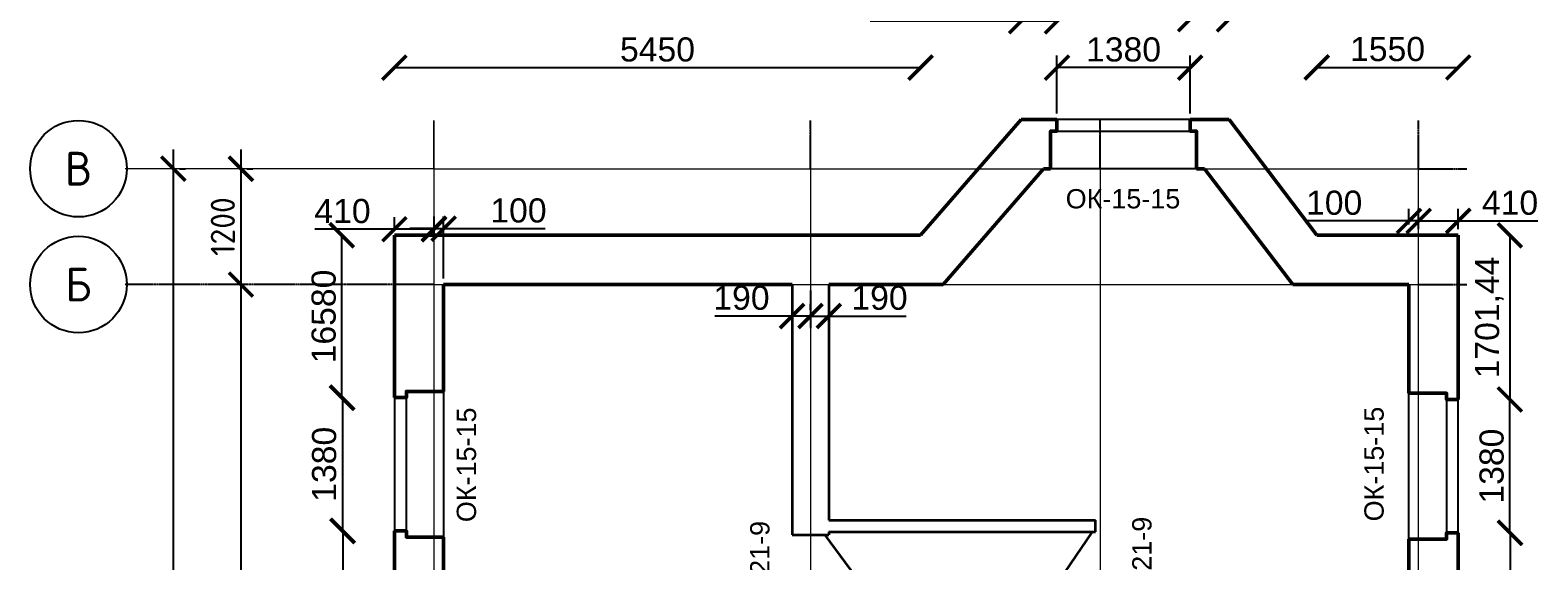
# Model space of a CAD drawing. Header units: millimetres. Extents: x -2096172177 to 2055029645, y -728784453 to 1899906214.
# Tile 40 of 109: x 1771819 to 1787438, y 916614 to 922111. Entities that reach past the tile are written whole.
import ezdxf
from ezdxf import colors
from ezdxf.entities.mleader import LeaderData, LeaderLine
from ezdxf.enums import TextEntityAlignment as Align
from ezdxf.math import Vec2, Vec3

# ---------------------------------------------------------------- set-up
doc = ezdxf.new("R2010")
doc.units = ezdxf.units.MM
doc.linetypes.add('DASHDOT_axis', pattern=[24, 20, -1.5, 1, -1.5])
for name, color, linetype, lineweight in [('Внутренние стены', 3, 'Continuous', 35), ('Двери', 20, 'Continuous', 25), ('Наружные стены', 1, 'Continuous', 50), ('Окна и двери', 4, 'Continuous', 25), ('Простенки и окна', 80, 'Continuous', 18), ('Размеры окон', 6, 'Continuous', 18), ('Толщины привязок', 130, 'Continuous', 18)]:
    doc.layers.add(name, color=color, linetype=linetype, lineweight=lineweight)
doc.styles.add('GOST-2.304_Type-B', font='GOST Common.ttf')
doc.styles.get("Standard").update_dxf_attribs({"font": 'arial.ttf'})
doc.styles.add('Аннотативный', font='arial.ttf')
doc.styles.add('стиль для стен', font='arial.ttf')
doc.dimstyles.new('Для размеров СТЕН', dxfattribs={"dimtxt": 2.5, "dimasz": 2.5, "dimexe": 1.25, "dimexo": 0.625, "dimtad": 1, "dimtxsty": 'стиль для стен', "dimblk": 'ARCHTICK', "dimcen": 2.5, "dimadec": 0, "dimazin": 0, "dimtfac": 1, "dimtmove": 0, "dimatfit": 3, "dimfxl": 1, "dimarcsym": 0})

# ---------------------------------------------------------------- blocks, each defined once
blk = doc.blocks.new('_ArchTick')
at = {"color": 0, "linetype": 'ByBlock', "const_width": 0.15}
blk.add_lwpolyline([(-0.5, -0.5), (0.5, 0.5)], dxfattribs=at)
blk = doc.blocks.new('*D69')
at = {"layer": 'Defpoints', "color": 0, "transparency": 16777216}
for p in [(1775592, 918304), (1775054, 916924), (1775592, 916924)]:
    blk.add_point(p, dxfattribs=at)
at = {"layer": 'Простенки и окна', "color": 0, "lineweight": -2, "transparency": 16777216}
blk.add_line((1775054, 918304), (1775054, 916924), dxfattribs=at)
at = {"layer": 'Простенки и окна', "color": 0, "lineweight": -2, "transparency": 16777216, "xscale": 250, "yscale": 250, "zscale": 250}
for p, rotation in [((1775054, 918304), 90), ((1775054, 916924), 270)]:
    blk.add_blockref('_ArchTick', p, dxfattribs=dict(at, rotation=rotation))
at = {"layer": 'Простенки и окна', "color": 0, "transparency": 16777216, "insert": (1774866, 917614), "char_height": 250, "attachment_point": 5, "rotation": 90, "style": 'стиль для стен'}
blk.add_mtext('1380', dxfattribs=at)
blk = doc.blocks.new('*D70')
at = {"layer": 'Defpoints', "color": 0, "transparency": 16777216}
for p in [(1782456, 921723), (1782456, 921184), (1783836, 921184)]:
    blk.add_point(p, dxfattribs=at)
at = {"layer": 'Размеры окон', "color": 0, "lineweight": -2, "transparency": 16777216}
for p, q in [((1782456, 921247), (1782456, 921848)), ((1783836, 921247), (1783836, 921848)), ((1783836, 921723), (1782456, 921723))]:
    blk.add_line(p, q, dxfattribs=at)
at = {"layer": 'Размеры окон', "color": 0, "lineweight": -2, "transparency": 16777216, "xscale": 250, "yscale": 250, "zscale": 250, "rotation": 180}
blk.add_blockref('_ArchTick', (1782456, 921723), dxfattribs=at)
at = {"layer": 'Размеры окон', "color": 0, "lineweight": -2, "transparency": 16777216, "xscale": 250, "yscale": 250, "zscale": 250}
blk.add_blockref('_ArchTick', (1783836, 921723), dxfattribs=at)
at = {"layer": 'Размеры окон', "color": 0, "transparency": 16777216, "insert": (1783146, 921910), "char_height": 250, "attachment_point": 5, "style": 'стиль для стен'}
blk.add_mtext('1380', dxfattribs=at)
blk = doc.blocks.new('*D71')
at = {"layer": 'Defpoints', "color": 0, "transparency": 16777216}
for p in [(1786609, 918285), (1787148, 918285), (1786609, 916905)]:
    blk.add_point(p, dxfattribs=at)
at = {"layer": 'Простенки и окна', "color": 0, "lineweight": -2, "transparency": 16777216}
blk.add_line((1787148, 916905), (1787148, 918285), dxfattribs=at)
at = {"layer": 'Простенки и окна', "color": 0, "lineweight": -2, "transparency": 16777216, "xscale": 250, "yscale": 250, "zscale": 250}
for p, rotation in [((1787148, 918285), 90), ((1787148, 916905), 270)]:
    blk.add_blockref('_ArchTick', p, dxfattribs=dict(at, rotation=rotation))
at = {"layer": 'Простенки и окна', "color": 0, "transparency": 16777216, "insert": (1786960, 917595), "char_height": 250, "attachment_point": 5, "rotation": 90, "style": 'стиль для стен'}
blk.add_mtext('1380', dxfattribs=at)
blk = doc.blocks.new('*D74')
at = {"layer": 'Defpoints', "color": 0, "transparency": 16777216}
for p in [(1776003, 920049), (1776103, 920055), (1776103, 919476)]:
    blk.add_point(p, dxfattribs=at)
at = {"layer": 'Толщины привязок', "color": 0, "lineweight": -2, "transparency": 16777216}
for p, q in [((1776003, 920111), (1776003, 920180)), ((1776103, 919539), (1776103, 920180)), ((1776003, 920055), (1775753, 920055)), ((1776003, 920055), (1776103, 920055)), ((1776103, 920055), (1777153, 920055))]:
    blk.add_line(p, q, dxfattribs=at)
at = {"layer": 'Толщины привязок', "color": 0, "lineweight": -2, "transparency": 16777216, "xscale": 250, "yscale": 250, "zscale": 250}
blk.add_blockref('_ArchTick', (1776003, 920055), dxfattribs=at)
at = {"layer": 'Толщины привязок', "color": 0, "lineweight": -2, "transparency": 16777216, "xscale": 250, "yscale": 250, "zscale": 250, "rotation": 180}
blk.add_blockref('_ArchTick', (1776103, 920055), dxfattribs=at)
at = {"layer": 'Толщины привязок', "color": 0, "transparency": 16777216, "insert": (1776878, 920242), "char_height": 250, "attachment_point": 5, "style": 'стиль для стен'}
blk.add_mtext('100', dxfattribs=at)
blk = doc.blocks.new('*D75')
at = {"layer": 'Defpoints', "color": 0, "transparency": 16777216}
for p in [(1775054, 916924), (1775054, 914589), (1775057, 914589)]:
    blk.add_point(p, dxfattribs=at)
at = {"layer": 'Простенки и окна', "color": 0, "lineweight": -2, "transparency": 16777216}
blk.add_line((1775057, 916924), (1775057, 914589), dxfattribs=at)
at = {"layer": 'Простенки и окна', "color": 0, "lineweight": -2, "transparency": 16777216, "xscale": 250, "yscale": 250, "zscale": 250}
for p, rotation in [((1775057, 916924), 90), ((1775057, 914589), 270)]:
    blk.add_blockref('_ArchTick', p, dxfattribs=dict(at, rotation=rotation))
at = {"layer": 'Простенки и окна', "color": 0, "transparency": 16777216, "insert": (1774869, 915757), "char_height": 250, "attachment_point": 5, "rotation": 90, "style": 'стиль для стен'}
blk.add_mtext('2330', dxfattribs=at)
blk = doc.blocks.new('*D76')
at = {"layer": 'Defpoints', "color": 0, "transparency": 16777216}
for p in [(1775048, 919986), (1775593, 919986), (1775054, 918304)]:
    blk.add_point(p, dxfattribs=at)
at = {"layer": 'Простенки и окна', "color": 0, "lineweight": -2, "transparency": 16777216}
blk.add_line((1775048, 918304), (1775048, 919986), dxfattribs=at)
at = {"layer": 'Простенки и окна', "color": 0, "lineweight": -2, "transparency": 16777216, "xscale": 250, "yscale": 250, "zscale": 250}
for p, rotation in [((1775048, 919986), 90), ((1775048, 918304), 270)]:
    blk.add_blockref('_ArchTick', p, dxfattribs=dict(at, rotation=rotation))
at = {"layer": 'Простенки и окна', "color": 0, "transparency": 16777216, "insert": (1774861, 919145), "char_height": 250, "attachment_point": 5, "rotation": 90, "style": 'стиль для стен'}
blk.add_mtext('16580', dxfattribs=at)
blk = doc.blocks.new('*D77')
at = {"layer": 'Defpoints', "color": 0, "transparency": 16777216}
for p in [(1781043, 921723), (1775593, 919986), (1781043, 919986)]:
    blk.add_point(p, dxfattribs=at)
at = {"layer": 'Простенки и окна', "color": 0, "lineweight": -2, "transparency": 16777216}
blk.add_line((1775593, 921723), (1781043, 921723), dxfattribs=at)
at = {"layer": 'Простенки и окна', "color": 0, "lineweight": -2, "transparency": 16777216, "xscale": 250, "yscale": 250, "zscale": 250, "rotation": 180}
blk.add_blockref('_ArchTick', (1775593, 921723), dxfattribs=at)
at = {"layer": 'Простенки и окна', "color": 0, "lineweight": -2, "transparency": 16777216, "xscale": 250, "yscale": 250, "zscale": 250}
blk.add_blockref('_ArchTick', (1781043, 921723), dxfattribs=at)
at = {"layer": 'Простенки и окна', "color": 0, "transparency": 16777216, "insert": (1778318, 921910), "char_height": 250, "attachment_point": 5, "style": 'стиль для стен'}
blk.add_mtext('5450', dxfattribs=at)
blk = doc.blocks.new('*D78')
at = {"layer": 'Defpoints', "color": 0, "transparency": 16777216}
for p in [(1782085, 922203), (1782456, 921723), (1782085, 921184)]:
    blk.add_point(p, dxfattribs=at)
at = {"layer": 'Простенки и окна', "color": 0, "lineweight": -2, "transparency": 16777216}
for p, q in [((1782085, 922203), (1780523, 922203)), ((1782456, 922203), (1782085, 922203))]:
    blk.add_line(p, q, dxfattribs=at)
at = {"layer": 'Простенки и окна', "color": 0, "lineweight": -2, "transparency": 16777216, "xscale": 250, "yscale": 250, "zscale": 250, "rotation": 180}
blk.add_blockref('_ArchTick', (1782085, 922203), dxfattribs=at)
at = {"layer": 'Простенки и окна', "color": 0, "lineweight": -2, "transparency": 16777216, "xscale": 250, "yscale": 250, "zscale": 250}
blk.add_blockref('_ArchTick', (1782456, 922203), dxfattribs=at)
at = {"layer": 'Простенки и окна', "color": 0, "transparency": 16777216, "insert": (1780798, 922391), "char_height": 250, "attachment_point": 5, "style": 'стиль для стен'}
blk.add_mtext('510', dxfattribs=at)
blk = doc.blocks.new('*D79')
at = {"layer": 'Defpoints', "color": 0, "transparency": 16777216}
for p in [(1784239, 922224), (1783836, 921723), (1784239, 921184)]:
    blk.add_point(p, dxfattribs=at)
at = {"layer": 'Простенки и окна', "color": 0, "lineweight": -2, "transparency": 16777216}
for p, q in [((1783836, 922224), (1784239, 922224)), ((1784239, 922224), (1785039, 922224))]:
    blk.add_line(p, q, dxfattribs=at)
at = {"layer": 'Простенки и окна', "color": 0, "lineweight": -2, "transparency": 16777216, "xscale": 250, "yscale": 250, "zscale": 250, "rotation": 180}
blk.add_blockref('_ArchTick', (1783836, 922224), dxfattribs=at)
at = {"layer": 'Простенки и окна', "color": 0, "lineweight": -2, "transparency": 16777216, "xscale": 250, "yscale": 250, "zscale": 250}
blk.add_blockref('_ArchTick', (1784239, 922224), dxfattribs=at)
at = {"layer": 'Простенки и окна', "color": 0, "transparency": 16777216, "insert": (1784764, 922411), "char_height": 250, "attachment_point": 5, "style": 'стиль для стен'}
blk.add_mtext('510', dxfattribs=at)
blk = doc.blocks.new('*D80')
at = {"layer": 'Defpoints', "color": 0, "transparency": 16777216}
for p in [(1786613, 921726), (1785148, 919986), (1786613, 919986)]:
    blk.add_point(p, dxfattribs=at)
at = {"layer": 'Простенки и окна', "color": 0, "lineweight": -2, "transparency": 16777216}
blk.add_line((1785148, 921726), (1786613, 921726), dxfattribs=at)
at = {"layer": 'Простенки и окна', "color": 0, "lineweight": -2, "transparency": 16777216, "xscale": 250, "yscale": 250, "zscale": 250, "rotation": 180}
blk.add_blockref('_ArchTick', (1785148, 921726), dxfattribs=at)
at = {"layer": 'Простенки и окна', "color": 0, "lineweight": -2, "transparency": 16777216, "xscale": 250, "yscale": 250, "zscale": 250}
blk.add_blockref('_ArchTick', (1786613, 921726), dxfattribs=at)
at = {"layer": 'Простенки и окна', "color": 0, "transparency": 16777216, "insert": (1785881, 921914), "char_height": 250, "attachment_point": 5, "style": 'стиль для стен'}
blk.add_mtext('1550', dxfattribs=at)
blk = doc.blocks.new('*D81')
at = {"layer": 'Defpoints', "color": 0, "transparency": 16777216}
for p in [(1786613, 919986), (1787148, 918285), (1787148, 918285)]:
    blk.add_point(p, dxfattribs=at)
at = {"layer": 'Простенки и окна', "color": 0, "lineweight": -2, "transparency": 16777216}
blk.add_line((1787148, 919986), (1787148, 918285), dxfattribs=at)
at = {"layer": 'Простенки и окна', "color": 0, "lineweight": -2, "transparency": 16777216, "xscale": 250, "yscale": 250, "zscale": 250}
for p, rotation in [((1787148, 919986), 90), ((1787148, 918285), 270)]:
    blk.add_blockref('_ArchTick', p, dxfattribs=dict(at, rotation=rotation))
at = {"layer": 'Простенки и окна', "color": 0, "transparency": 16777216, "insert": (1786935, 919135), "char_height": 250, "attachment_point": 5, "rotation": 90, "style": 'стиль для стен'}
blk.add_mtext('1701,44', dxfattribs=at)
blk = doc.blocks.new('*D82')
at = {"layer": 'Defpoints', "color": 0, "transparency": 16777216}
for p in [(1787148, 916905), (1787151, 913805), (1787151, 913805)]:
    blk.add_point(p, dxfattribs=at)
at = {"layer": 'Простенки и окна', "color": 0, "lineweight": -2, "transparency": 16777216}
blk.add_line((1787151, 916905), (1787151, 913805), dxfattribs=at)
at = {"layer": 'Простенки и окна', "color": 0, "lineweight": -2, "transparency": 16777216, "xscale": 250, "yscale": 250, "zscale": 250}
for p, rotation in [((1787151, 916905), 90), ((1787151, 913805), 270)]:
    blk.add_blockref('_ArchTick', p, dxfattribs=dict(at, rotation=rotation))
at = {"layer": 'Простенки и окна', "color": 0, "transparency": 16777216, "insert": (1786939, 915355), "char_height": 250, "attachment_point": 5, "rotation": 90, "style": 'стиль для стен'}
blk.add_mtext('3099,42', dxfattribs=at)
blk = doc.blocks.new('*D83')
at = {"layer": 'Defpoints', "color": 0, "transparency": 16777216}
for p in [(1786613, 920135), (1786203, 919986), (1786613, 919986)]:
    blk.add_point(p, dxfattribs=at)
at = {"layer": 'Толщины привязок', "color": 0, "lineweight": -2, "transparency": 16777216}
for p, q in [((1786203, 920049), (1786203, 920260)), ((1786613, 920049), (1786613, 920260)), ((1786203, 920135), (1786613, 920135)), ((1786613, 920135), (1787438, 920135))]:
    blk.add_line(p, q, dxfattribs=at)
at = {"layer": 'Толщины привязок', "color": 0, "lineweight": -2, "transparency": 16777216, "xscale": 250, "yscale": 250, "zscale": 250, "rotation": 180}
blk.add_blockref('_ArchTick', (1786203, 920135), dxfattribs=at)
at = {"layer": 'Толщины привязок', "color": 0, "lineweight": -2, "transparency": 16777216, "xscale": 250, "yscale": 250, "zscale": 250}
blk.add_blockref('_ArchTick', (1786613, 920135), dxfattribs=at)
at = {"layer": 'Толщины привязок', "color": 0, "transparency": 16777216, "insert": (1787150, 920322), "char_height": 250, "attachment_point": 5, "style": 'стиль для стен'}
blk.add_mtext('410', dxfattribs=at)
blk = doc.blocks.new('*D84')
at = {"layer": 'Defpoints', "color": 0, "transparency": 16777216}
for p in [(1786103, 920135), (1786203, 920135), (1786103, 920035)]:
    blk.add_point(p, dxfattribs=at)
at = {"layer": 'Толщины привязок', "color": 0, "lineweight": -2, "transparency": 16777216}
for p, q in [((1786103, 920097), (1786103, 920260)), ((1786203, 920197), (1786203, 920260)), ((1786103, 920135), (1785053, 920135)), ((1786203, 920135), (1786103, 920135)), ((1786203, 920135), (1786453, 920135))]:
    blk.add_line(p, q, dxfattribs=at)
at = {"layer": 'Толщины привязок', "color": 0, "lineweight": -2, "transparency": 16777216, "xscale": 250, "yscale": 250, "zscale": 250}
blk.add_blockref('_ArchTick', (1786103, 920135), dxfattribs=at)
at = {"layer": 'Толщины привязок', "color": 0, "lineweight": -2, "transparency": 16777216, "xscale": 250, "yscale": 250, "zscale": 250, "rotation": 180}
blk.add_blockref('_ArchTick', (1786203, 920135), dxfattribs=at)
at = {"layer": 'Толщины привязок', "color": 0, "transparency": 16777216, "insert": (1785328, 920322), "char_height": 250, "attachment_point": 5, "style": 'стиль для стен'}
blk.add_mtext('100', dxfattribs=at)
blk = doc.blocks.new('*D85')
at = {"layer": 'Defpoints', "color": 0, "transparency": 16777216}
for p in [(1775593, 920049), (1775593, 919986), (1776003, 919886)]:
    blk.add_point(p, dxfattribs=at)
at = {"layer": 'Толщины привязок', "color": 0, "lineweight": -2, "transparency": 16777216}
for p, q in [((1775593, 920049), (1775593, 920174)), ((1776003, 919949), (1776003, 920174)), ((1775593, 920049), (1774768, 920049)), ((1776003, 920049), (1775593, 920049))]:
    blk.add_line(p, q, dxfattribs=at)
at = {"layer": 'Толщины привязок', "color": 0, "lineweight": -2, "transparency": 16777216, "xscale": 250, "yscale": 250, "zscale": 250, "rotation": 180}
blk.add_blockref('_ArchTick', (1775593, 920049), dxfattribs=at)
at = {"layer": 'Толщины привязок', "color": 0, "lineweight": -2, "transparency": 16777216, "xscale": 250, "yscale": 250, "zscale": 250}
blk.add_blockref('_ArchTick', (1776003, 920049), dxfattribs=at)
at = {"layer": 'Толщины привязок', "color": 0, "transparency": 16777216, "insert": (1775055, 920236), "char_height": 250, "attachment_point": 5, "style": 'стиль для стен'}
blk.add_mtext('410', dxfattribs=at)
blk = doc.blocks.new('*D87')
at = {"layer": 'Defpoints', "color": 0, "transparency": 16777216}
for p in [(1779903, 919476), (1780093, 919476), (1780093, 919150)]:
    blk.add_point(p, dxfattribs=at)
at = {"layer": 'Толщины привязок', "color": 0, "lineweight": -2, "transparency": 16777216}
for p, q in [((1779903, 919414), (1779903, 919025)), ((1780093, 919414), (1780093, 919025)), ((1779903, 919150), (1780093, 919150)), ((1780093, 919150), (1780893, 919150))]:
    blk.add_line(p, q, dxfattribs=at)
at = {"layer": 'Толщины привязок', "color": 0, "lineweight": -2, "transparency": 16777216, "xscale": 250, "yscale": 250, "zscale": 250, "rotation": 180}
blk.add_blockref('_ArchTick', (1779903, 919150), dxfattribs=at)
at = {"layer": 'Толщины привязок', "color": 0, "lineweight": -2, "transparency": 16777216, "xscale": 250, "yscale": 250, "zscale": 250}
blk.add_blockref('_ArchTick', (1780093, 919150), dxfattribs=at)
at = {"layer": 'Толщины привязок', "color": 0, "transparency": 16777216, "insert": (1780618, 919338), "char_height": 250, "attachment_point": 5, "style": 'стиль для стен'}
blk.add_mtext('190', dxfattribs=at)
blk = doc.blocks.new('*D88')
at = {"layer": 'Defpoints', "color": 0, "transparency": 16777216}
for p in [(1779713, 919476), (1779713, 919150), (1779903, 919150)]:
    blk.add_point(p, dxfattribs=at)
at = {"layer": 'Толщины привязок', "color": 0, "lineweight": -2, "transparency": 16777216}
for p, q in [((1779713, 919414), (1779713, 919025)), ((1779713, 919150), (1778913, 919150)), ((1779903, 919150), (1779713, 919150)), ((1779903, 919213), (1779903, 919275))]:
    blk.add_line(p, q, dxfattribs=at)
at = {"layer": 'Толщины привязок', "color": 0, "lineweight": -2, "transparency": 16777216, "xscale": 250, "yscale": 250, "zscale": 250, "rotation": 180}
blk.add_blockref('_ArchTick', (1779713, 919150), dxfattribs=at)
at = {"layer": 'Толщины привязок', "color": 0, "lineweight": -2, "transparency": 16777216, "xscale": 250, "yscale": 250, "zscale": 250}
blk.add_blockref('_ArchTick', (1779903, 919150), dxfattribs=at)
at = {"layer": 'Толщины привязок', "color": 0, "transparency": 16777216, "insert": (1779188, 919338), "char_height": 250, "attachment_point": 5, "style": 'стиль для стен'}
blk.add_mtext('190', dxfattribs=at)
blk = doc.blocks.new('_None')

msp = doc.modelspace()

# ---------------------------------------------------------------- linework, layer by layer
at = {"linetype": 'DASHDOT_axis', "lineweight": 20, "ltscale": 0.6}
for p, q in [((1776002.891, 920676.049), (1776002.891, 921176.049)), ((1776002.891, 921176.049), (1776002.891, 910120.153)), ((1779902.891, 921176.049), (1779902.891, 910120.153)), ((1782902.891, 921176.049), (1782902.893, 910120.153)), ((1776002.891, 920676.049), (1772802.891, 920676.049)), ((1776002.893, 920676.047), (1786202.893, 920676.047)), ((1786196.787, 920674.987), (1786202.891, 908120.153)), ((1776002.891, 919476.049), (1786202.891, 919476.049))]:
    msp.add_line(p, q, dxfattribs=at)
at = {"linetype": 'DASHDOT_axis'}
for p, q in [((1779902.891, 920676.049), (1779902.891, 921176.049)), ((1782902.891, 920676.049), (1782902.891, 921176.049)), ((1786202.891, 920676.049), (1786202.891, 921176.049)), ((1786202.891, 920676.049), (1786702.891, 920676.049)), ((1776002.891, 919476.049), (1772802.891, 919476.049)), ((1786202.891, 919476.049), (1786702.891, 919476.049))]:
    msp.add_line(p, q, dxfattribs=at)
at = {"linetype": 'Continuous'}
for p, q in [((1773302.891, 910476.049), (1773302.891, 920876.049)), ((1774002.891, 920876.049), (1774002.891, 919276.049)), ((1773365.391, 920676.049), (1773427.891, 920676.049)), ((1774065.391, 920676.049), (1774127.891, 920676.049)), ((1774002.891, 919676.049), (1774002.891, 910276.049)), ((1773940.391, 919476.049), (1773877.891, 919476.049)), ((1773940.391, 919476.049), (1773877.891, 919476.049))]:
    msp.add_line(p, q, dxfattribs=at)
for centre in [(1772319.437, 920676.049), (1772319.437, 919476.049)]:
    msp.add_circle(centre, 500)
at = {"layer": 'Внутренние стены'}
for p, q in [((1779712.891, 919476.049), (1779712.891, 916882.968)), ((1780092.891, 919476.049), (1780092.891, 917035.44)), ((1780092.891, 917035.44), (1782856.325, 917035.44)), ((1782856.325, 916915.44), (1782856.325, 917035.44)), ((1779712.891, 916882.968), (1780092.891, 916882.968)), ((1780056.78, 916875.326), (1780717.654, 915983.101)), ((1780092.891, 916915.44), (1780092.891, 916882.968)), ((1780092.891, 916915.44), (1782856.325, 916915.44)), ((1782820.514, 916912.811), (1782265.188, 916097.62))]:
    msp.add_line(p, q, dxfattribs=at)
at = {"layer": 'Наружные стены'}
for p, q in [((1781042.827, 919986.049), (1782085.318, 921184.467)), ((1782085.318, 921184.467), (1782455.891, 921184.467)), ((1783835.891, 921184.467), (1784239.135, 921184.467)), ((1784239.135, 921184.467), (1785148.396, 919986.049)), ((1781275.9, 919476.049), (1782317.633, 920674.467)), ((1782317.633, 920674.467), (1782390.891, 920674.467)), ((1783900.891, 920674.467), (1783985.903, 920674.467)), ((1783985.903, 920674.467), (1784900.657, 919476.049)), ((1775592.891, 919986.049), (1781042.827, 919986.049)), ((1775592.891, 918304.294), (1775592.891, 919986.049)), ((1785148.396, 919986.049), (1786612.891, 919986.049)), ((1786612.891, 919986.049), (1786612.891, 918284.605)), ((1776102.891, 919476.049), (1779712.891, 919476.049)), ((1776102.891, 918369.294), (1776102.891, 919476.049)), ((1780092.891, 919476.049), (1781275.9, 919476.049)), ((1784900.657, 919476.049), (1786102.891, 919476.049)), ((1786102.891, 919476.049), (1786102.891, 918349.605)), ((1775716.363, 918369.294), (1776102.891, 918369.294)), ((1786102.891, 918349.605), (1786492.891, 918349.605)), ((1775592.891, 914589.187), (1775592.891, 916924.294)), ((1776102.891, 916859.294), (1775716.363, 916859.294)), ((1776102.891, 914654.187), (1776102.891, 916859.294)), ((1786102.891, 916839.605), (1786102.891, 915676.049)), ((1786492.891, 916839.605), (1786102.891, 916839.605)), ((1786612.891, 916904.605), (1786612.891, 913805.188))]:
    msp.add_line(p, q, dxfattribs=at)
for points in [[(1782455.892, 921189.521), (1782455.892, 921066.049), (1782390.892, 921066.049), (1782390.892, 920679.521)], [(1783835.892, 921186.049), (1783835.892, 921066.049), (1783900.892, 921066.049), (1783900.892, 920676.049)], [(1775596.363, 918304.294), (1775716.363, 918304.294), (1775716.363, 918369.294), (1776106.363, 918369.294)], [(1786612.891, 918284.605), (1786492.891, 918284.605), (1786492.891, 918349.605), (1786102.891, 918349.605)], [(1775592.891, 916924.294), (1775716.363, 916924.294), (1775716.363, 916859.294), (1776102.891, 916859.294)], [(1786612.891, 916904.605), (1786492.891, 916904.605), (1786492.891, 916839.605), (1786102.891, 916839.605)]]:
    msp.add_lwpolyline(points, dxfattribs=at)
at = {"layer": 'Окна и двери'}
for p, q in [((1783835.891, 921184.467), (1782455.891, 921184.467)), ((1782455.891, 921184.467), (1782455.891, 921064.467)), ((1783835.891, 921064.467), (1783835.891, 921184.467)), ((1782390.891, 920676.049), (1782390.891, 921064.467)), ((1782455.891, 921064.467), (1783900.891, 921064.467)), ((1783900.891, 921064.467), (1783835.891, 921064.467)), ((1783900.891, 921064.467), (1783900.891, 920676.049)), ((1783900.891, 920676.049), (1782390.891, 920676.049)), ((1775716.363, 918369.294), (1775716.363, 918304.294)), ((1775716.363, 916924.294), (1775716.363, 918369.294)), ((1776102.891, 918369.294), (1776102.891, 916859.294)), ((1775716.363, 918304.294), (1775592.891, 918304.294)), ((1775592.891, 918304.294), (1775592.891, 916924.294)), ((1786102.891, 916839.605), (1786102.891, 918349.605)), ((1786492.891, 918349.605), (1786492.891, 917774.605)), ((1786612.891, 918284.605), (1786492.891, 918284.605)), ((1786492.891, 918284.605), (1786492.891, 916839.605)), ((1786612.891, 916904.605), (1786612.891, 918284.605)), ((1775716.363, 916859.294), (1775716.363, 917434.294)), ((1775592.891, 916924.294), (1775716.363, 916924.294)), ((1786492.891, 916839.605), (1786492.891, 916904.605)), ((1786492.891, 916904.605), (1786612.891, 916904.605))]:
    msp.add_line(p, q, dxfattribs=at)

# ---------------------------------------------------------------- block references
at = {"linetype": 'Continuous', "xscale": 250, "yscale": 250, "zscale": 250}
for p, rotation in [((1773302.891, 920676.049), 90), ((1774002.891, 920676.049), 90), ((1774002.891, 919476.049), 90), ((1774002.891, 919476.049), 270)]:
    msp.add_blockref('_ArchTick', p, dxfattribs=dict(at, rotation=rotation))

# ---------------------------------------------------------------- texts
at = {"linetype": 'Continuous', "style": 'GOST-2.304_Type-B'}
for s, p in [('В', (1772319.437, 920676.049)), ('Б', (1772319.437, 919476.049))]:
    msp.add_text(s, height=350, dxfattribs=at).set_placement(p, align=Align.MIDDLE_CENTER)
at = {"linetype": 'Continuous', "insert": (1773815.391, 920076.049), "char_height": 250, "attachment_point": 5, "rotation": 90, "style": 'GOST-2.304_Type-B', "bg_fill": 3, "box_fill_scale": 1.1, "bg_fill_color": 256, "bg_fill_true_color": 13158600, "bg_fill_transparency": 0}
msp.add_mtext('1200', dxfattribs=at)
at = {"layer": 'Двери', "style": 'Аннотативный'}
for p in [(1779478.096, 915968.654), (1783435.848, 916011.469)]:
    msp.add_text('ДО-21-9', height=200, rotation=90, dxfattribs=at).set_placement(p)
at = {"layer": 'Размеры окон', "style": 'Аннотативный'}
msp.add_text('ОК-15-15', height=200, dxfattribs=at).set_placement((1782546.672, 920264.836))
for p in [(1776438.523, 917014.38), (1785840.741, 917022.624)]:
    msp.add_text('ОК-15-15', height=200, rotation=90, dxfattribs=at).set_placement(p)

# ---------------------------------------------------------------- dimensions: what is measured, and where the dimension line sits
at = {"layer": 'Простенки и окна'}
for base, p1, p2, text, picture, middle in [((1782085.318, 922203.012), (1782455.891, 921722.975), (1782085.318, 921184.467), '510', '*D78', (1780797.818, 922203.012)), ((1781042.827, 921722.909), (1775592.891, 919986.049), (1781042.827, 919986.049), '5450', '*D77', (1778317.859, 921722.909))]:
    dim = msp.add_linear_dim(base=base, p1=p1, p2=p2, text=text, dimstyle='Для размеров СТЕН', override={"dimse1": 1, "dimse2": 1}, dxfattribs=at)
    dim.commit()
    dim.dimension.update_dxf_attribs({"geometry": picture, "text_midpoint": middle, "dimtype": 160})
for base, p1, p2, text, picture, middle in [((1784239.135, 922223.904), (1783835.891, 921722.975), (1784239.135, 921184.467), '510', '*D79', (1784764.135, 922411.404)), ((1786612.891, 921726.214), (1785148.396, 919986.049), (1786612.891, 919986.049), '1550', '*D80', (1785880.644, 921913.714))]:
    dim = msp.add_linear_dim(base=base, p1=p1, p2=p2, text=text, dimstyle='Для размеров СТЕН', override={"dimse1": 1, "dimse2": 1}, dxfattribs=at)
    dim.commit()
    dim.dimension.update_dxf_attribs({"geometry": picture, "text_midpoint": middle})
for base, p1, p2, text, picture, middle in [((1775048.252, 919986.049), (1775053.709, 918304.294), (1775592.891, 919986.049), '16580', '*D76', (1774860.752, 919145.171)), ((1775056.792, 914589.187), (1775053.709, 916924.294), (1775053.709, 914589.187), '2330', '*D75', (1774869.292, 915756.741))]:
    dim = msp.add_linear_dim(base=base, p1=p1, p2=p2, angle=90, text=text, dimstyle='Для размеров СТЕН', override={"dimse1": 1, "dimse2": 1}, dxfattribs=at)
    dim.commit()
    dim.dimension.update_dxf_attribs({"geometry": picture, "text_midpoint": middle})
for base, p1, p2, angle, picture, middle in [((1787147.938, 918284.605), (1786612.891, 919986.049), (1787147.938, 918284.605), 90, '*D81', (1786935.438, 919135.327)), ((1775053.709, 916924.294), (1775592.217, 918304.294), (1775592.217, 916924.294), 270, '*D69', (1774866.209, 917614.294)), ((1787147.938, 918284.605), (1786609.43, 916904.605), (1786609.43, 918284.605), 90, '*D71', (1786960.438, 917594.605)), ((1787151.125, 913805.188), (1787147.938, 916904.605), (1787151.125, 913805.188), 90, '*D82', (1786938.625, 915354.896))]:
    dim = msp.add_linear_dim(base=base, p1=p1, p2=p2, angle=angle, dimstyle='Для размеров СТЕН', override={"dimse1": 1, "dimse2": 1}, dxfattribs=at)
    dim.commit()
    dim.dimension.update_dxf_attribs({"geometry": picture, "text_midpoint": middle})
at = {"layer": 'Размеры окон'}
dim = msp.add_linear_dim(base=(1782455.891, 921722.975), p1=(1783835.891, 921184.467), p2=(1782455.891, 921184.467), angle=180, dimstyle='Для размеров СТЕН', dxfattribs=at)
dim.commit()
dim.dimension.update_dxf_attribs({"geometry": '*D70', "text_midpoint": (1783145.891, 921910.475)})
at = {"layer": 'Толщины привязок'}
for base, p1, p2, picture, middle in [((1775592.891, 920048.549), (1776002.891, 919886.049), (1775592.891, 919986.049), '*D85', (1775055.391, 920236.049)), ((1776102.891, 920054.756), (1776002.891, 920048.549), (1776102.891, 919476.049), '*D74', (1776877.891, 920242.256)), ((1786102.891, 920134.501), (1786202.891, 920134.501), (1786102.891, 920034.501), '*D84', (1785327.891, 920322.001)), ((1786612.891, 920134.501), (1786202.891, 919986.049), (1786612.891, 919986.049), '*D83', (1787150.391, 920322.001)), ((1779712.891, 919150.275), (1779902.891, 919150.275), (1779712.891, 919476.049), '*D88', (1779187.891, 919337.775)), ((1780092.891, 919150.275), (1779902.891, 919476.049), (1780092.891, 919476.049), '*D87', (1780617.891, 919337.775))]:
    dim = msp.add_linear_dim(base=base, p1=p1, p2=p2, dimstyle='Для размеров СТЕН', dxfattribs=at)
    dim.commit()
    dim.dimension.update_dxf_attribs({"geometry": picture, "text_midpoint": middle})

# ---------------------------------------------------------------- leaders
at = {"layer": 'Наружные стены'}
ml = msp.add_multileader_mtext('Standard', dxfattribs=at)
ml.set_content('', color=256)
ml.set_leader_properties()
ml.set_arrow_properties(name='NONE')
ml.build(insert=Vec2(0, 0))
ctx = ml.context
ctx.base_point, ctx.plane_origin = Vec3(1781283.9, 919476.049), Vec3(1780092.891, 919476.049)
notes = []
notes.append((ctx, [(0, (1, 1, 0), (1781275.9, 919476.049), (1, 0), 8, [(0, [(1780092.891, 919476.049)], 0, [])])]))
ctx.mtext.insert, ctx.mtext.flow_direction = Vec3(1781285.9, 919478.049), 5
for ctx, leaders in notes:
    for number, flags, end, landing, length, lines in leaders:
        leader = LeaderData()
        leader.index, (leader.has_last_leader_line, leader.has_dogleg_vector, leader.attachment_direction) = number, flags
        leader.last_leader_point, leader.dogleg_vector, leader.dogleg_length = Vec3(end), Vec3(landing), length
        for number, points, colour, breaks in lines:
            line = LeaderLine()
            line.index, line.vertices, line.color, line.breaks = number, Vec3.list(points), colors.encode_raw_color(colour), breaks
            leader.lines.append(line)
        ctx.leaders.append(leader)

doc.saveas('drawing.dxf')
